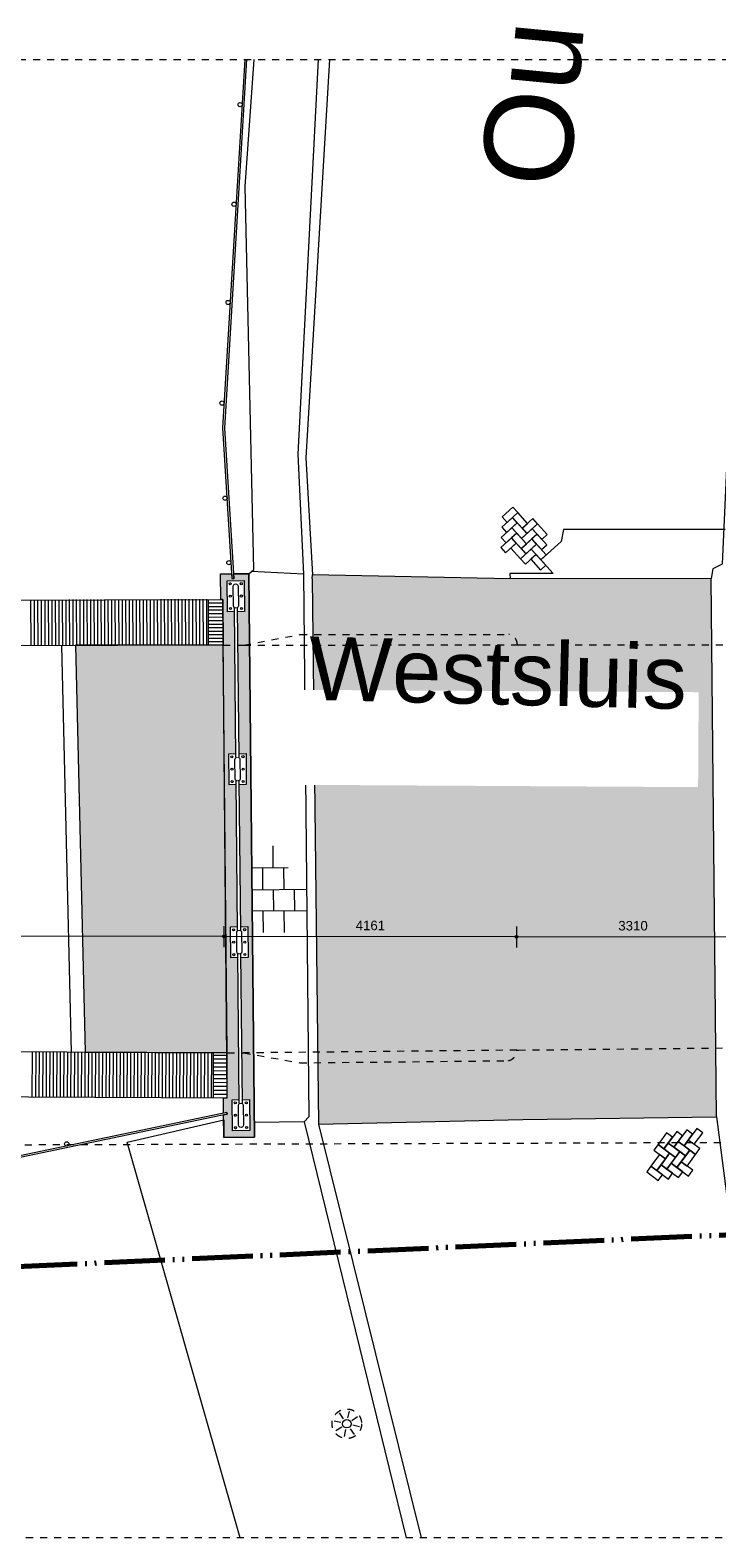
# Model space of a CAD drawing. Extents: x -251883 to 250656, y 0 to 491369.
# Tile 31 of 38: x -6441 to 3325, y 406232 to 427651. Entities that reach past the tile are written whole.
import ezdxf

# ---------------------------------------------------------------- set-up
doc = ezdxf.new("R2010")
doc.units = 0
doc.header["$MEASUREMENT"] = 0
doc.linetypes.add('DASHED', pattern=[200, 100, -100])
doc.linetypes.add('DIVIDE', pattern=[1250, 862.5, -112.5, 25, -112.5, 25, -112.5])
doc.layers.add('A-0019-AFDEKVLAK', color=1, linetype='Continuous')
doc.layers.add('A-1130-TXT+MT-BE', color=1, linetype='Continuous')
doc.dimstyles.new('@D00GM', dxfattribs={"dimtxt": 135, "dimasz": 1, "dimexe": 0.18, "dimexo": 0.0625, "dimgap": 13.5, "dimtad": 1, "dimdec": 0, "dimzin": 0, "dimdsep": 46, "dimtxsty": 'Standard', "dimblk": '^SD00____100_245', "dimcen": 0.09, "dimse1": 1, "dimse2": 1, "dimclrd": 1, "dimadec": 0, "dimazin": 0, "dimtfac": 1, "dimtdec": 4, "dimtmove": 0, "dimatfit": 3, "dimfxl": 0, "dimtolj": 1, "dimtzin": 0, "dimlwd": 13, "dimarcsym": 0})

# ---------------------------------------------------------------- blocks, each defined once
blk = doc.blocks.new('*D')
at = {"layer": 'A-1130-TXT+MT-BE', "color": 1, "linetype": 'Continuous', "lineweight": 13}
for points in [[(-131885, 56625), (-131885, 56325)], [(-122434, 56614), (-122435, 56314)], [(-122434, 56614), (-122435, 56314)], [(-118274, 56609), (-118274, 56309)], [(-118274, 56609), (-118274, 56309)], [(-114964, 56605), (-114964, 56305)], [(-122435, 56464), (-131885, 56475)], [(-118274, 56459), (-122435, 56464)], [(-114964, 56455), (-118274, 56459)], [(114964, -56605), (114964, -56305)], [(118274, -56609), (118274, -56309)], [(118274, -56609), (118274, -56309)], [(122434, -56614), (122435, -56314)], [(122434, -56614), (122435, -56314)], [(131885, -56625), (131885, -56325)], [(114964, -56455), (118274, -56459)], [(118274, -56459), (122435, -56464)], [(122435, -56464), (131885, -56475)]]:
    blk.add_lwpolyline(points, dxfattribs=at)
at = {"layer": 'A-1130-TXT+MT-BE', "color": 7, "linetype": 'Continuous', "lineweight": 18}
for points in [[(-131885, 56498), (-131908, 56475), (-131885, 56452), (-131862, 56475)], [(-122435, 56487), (-122458, 56464), (-122435, 56441), (-122412, 56464)], [(-122435, 56487), (-122458, 56464), (-122435, 56441), (-122412, 56464)], [(-118274, 56482), (-118297, 56459), (-118274, 56436), (-118251, 56459)], [(-118274, 56482), (-118297, 56459), (-118274, 56436), (-118251, 56459)], [(-114964, 56478), (-114987, 56455), (-114964, 56432), (-114941, 56455)], [(114964, -56478), (114987, -56455), (114964, -56432), (114941, -56455)], [(118274, -56482), (118297, -56459), (118274, -56436), (118251, -56459)], [(118274, -56482), (118297, -56459), (118274, -56436), (118251, -56459)], [(122435, -56487), (122458, -56464), (122435, -56441), (122412, -56464)], [(122435, -56487), (122458, -56464), (122435, -56441), (122412, -56464)], [(131885, -56498), (131908, -56475), (131885, -56452), (131862, -56475)]]:
    blk.add_lwpolyline(points, close=True, dxfattribs=at)
at = {"layer": 'A-1130-TXT+MT-BE', "color": 7, "linetype": 'Continuous', "char_height": 135, "attachment_point": 7, "rotation": 359.9307, "line_spacing_factor": 0.933333}
for s, insert in [('{\\fArial|b0|i0|c12|p0;9451}', (-127366, 56562)), ('{\\fArial|b0|i0|c12|p0;4161}', (-120560, 56554)), ('{\\fArial|b0|i0|c12|p0;3310}', (-116825, 56550)), ('{\\fArial|b0|i0|c12|p0;3310}', (116413, -56399)), ('{\\fArial|b0|i0|c12|p0;4161}', (120148, -56404)), ('{\\fArial|b0|i0|c12|p0;9451}', (126954, -56412))]:
    blk.add_mtext(s, dxfattribs=dict(at, insert=insert))
blk = doc.blocks.new('^SD00____100_245')
at = {"layer": 'A-1130-TXT+MT-BE', "color": 7, "linetype": 'Continuous', "lineweight": 18}
blk.add_lwpolyline([(0, -23), (23, 0), (0, 23), (-23, 0)], close=True, dxfattribs=at)
at = {"layer": 'A-1130-TXT+MT-BE', "color": 1, "linetype": 'Continuous', "lineweight": 13}
blk.add_lwpolyline([(0, -150), (0, 150)], dxfattribs=at)
blk = doc.blocks.new('M-BESTAAND_274')
at = {"linetype": 'Continuous', "lineweight": 5}
for color, points in [(254, [(-122433.4, 53611.1), (-122436.8, 53931.3), (-122389, 53941.3), (-122389.9, 53964.4), (-122436.8, 53954.6), (-122439, 54172.8), (-122388.2, 54172.6), (-122447.4, 61255.4), (-122477.8, 61255.3), (-122481.4, 61616.3), (-122323.4, 61617.9), (-122319.2, 61550.9), (-122294.2, 61549.4), (-122298.4, 61616.9), (-122078.4, 61620.3), (-121998.1, 53615.5)]), (111, [(-122384.8, 54811.1), (-124404, 54823.7), (-124544.1, 60603.8), (-122445.1, 60605.4)])]:
    blk.add_hatch(color=color, dxfattribs=at).paths.add_polyline_path(points, flags=0)
h = blk.add_hatch(dxfattribs=at)
h.set_pattern_fill('asfalt01', color=251, style=0, pattern_type=0)
h.set_pattern_definition([(33.59901, (11, 95), (1689.81238, 1262.99988), [25.0046, -1496.5617]), (153.51384, (153.4, 62.89), (1267.35925, -841.99994), [25.0009, -918.984]), (270, (78.4, 162.9), (422.4531, -8e-14), [25, -396]), (68.13043, (253.4, 162.89), (-2112.26538, -5051.99951), [24.9989, -2243.2365]), (153.51384, (353.4, 87.89), (1267.35925, -841.99994), [25.0006, -918.9844]), (44.9013, (278.4, 12.9), (-422.4531, 4e-05), [25.0104, -571.402]), (153.51384, (53.4, 287.89), (1267.35925, -841.99994), [25.0077, -918.9773]), (44.9013, (178.4, 262.9), (-422.4531, 4e-05), [25.0059, -571.4064]), (315.0987, (378.4, 237.9), (422.4531, 4e-05), [25.0092, -571.4032]), (236.21875, (278.4, 337.89), (-1267.35925, -2105), [24.9924, -1494.5588]), (44.9013, (403.4, 362.9), (-3e-05, 421), [24.9854, -571.427]), (146.40099, (128.4, 387.89), (1689.81238, -1262.99988), [25.0005, -1496.5657]), (13.98986, (31, 399), (6336.796875, 1684), [30.0845, -1711.3824]), (326.40099, (180, 407), (2112.26562, -1262.99988), [20.0037, -1501.5625]), (123.78125, (333, 408), (1267.35925, -2105), [16.3977, -1503.1535]), (56.21875, (136, 240), (-1267.35925, -1683.99988), [21.0977, -1498.4534]), (146.40099, (242, 69), (1689.81238, -1262.99988), [30.6188, -1490.9474]), (135.0987, (85, 29), (-3e-05, -421), [22.6668, -573.7455]), (123.78125, (319, 275), (1267.35925, -2105), [13.5997, -1505.9514]), (90, (350.88, 315), (-422.4531, 3e-14), [25, -396]), (0, (55, 253), (0, 421), [10, -412.4531]), (224.9013, (144, 345), (-422.45316, -842.00006), [13.4561, -582.9562]), (303.78125, (338, 184), (1267.35925, -1683.99988), [16.6443, -1502.9069]), (0, (360, 27), (0, 421), [10, -412.4531])])
h.paths.add_polyline_path([(-115426.7, 53905.3), (-115503.7, 61551.6), (-118363.4, 61547.3), (-121171.3, 61602.5), (-121177.4, 61551.1), (-121092.9, 53863), (-121089.8, 53800.5), (-118180.9, 53864.8)], flags=0)
at = {"color": 7, "linetype": 'DASHED', "lineweight": 0}
blk.add_lwpolyline([(-143948, 47923), (-143948, 68923), (-93548, 68923), (-93548, 47923)], close=True, dxfattribs=at)
at = {"color": 1, "linetype": 'DIVIDE', "lineweight": 70}
blk.add_lwpolyline([(-136723, 68923), (-136016.1, 65395.3), (-136688, 65207), (-134123.3, 51385.8), (-115209.6, 52233.2), (-109499.4, 47923)], dxfattribs=at)
at = {"color": 1, "linetype": 'Continuous', "lineweight": 13}
for points in [[(-122134.8, 68923), (-122451.6, 63690), (-122319.2, 61550.9)], [(-122109.7, 68923), (-122426.6, 63688.5), (-122294.2, 61549.4), (-122319.2, 61550.9)], [(-124744.1, 60598.9), (-124603.9, 54818.8)], [(-124544.1, 60603.8), (-124404, 54823.7)], [(-122389.9, 53964.4), (-122389, 53941.3), (-133349.7, 51650.2), (-133355, 51674.7)]]:
    blk.add_lwpolyline(points, dxfattribs=at)
at = {"color": 11, "linetype": 'Continuous', "lineweight": 9}
for points in [[(-122130.9, 67120.6), (-122001.5, 68923)], [(-120933.6, 68923), (-121268.1, 63266.1), (-121171.3, 61602.5)], [(-122201, 47923), (-123807.3, 53544.2), (-122435.9, 53862.5), (-122433.4, 53611.1), (-121998.1, 53615.5), (-122078.4, 61620.3), (-122005.7, 61677.9), (-122130.9, 67120.6)], [(-115230, 64372.9), (-115346.2, 61757.1), (-115481.7, 61690.7), (-115503.7, 61551.6), (-118363.4, 61547.3), (-121171.3, 61602.5)], [(-121177.4, 61551.1), (-121171.3, 61602.5)], [(-121177.4, 61551.1), (-121089.8, 53800.5), (-119627.4, 47923)], [(-115426.7, 53905.3), (-115503.7, 61551.6)], [(-121089.8, 53800.5), (-118180.9, 53864.8), (-115426.7, 53905.3)], [(-115426.7, 53905.3), (-114650, 47923)]]:
    blk.add_lwpolyline(points, dxfattribs=at)
at = {"color": 8, "linetype": 'Continuous', "lineweight": 5}
for points in [[(-121091.9, 68923), (-121383.8, 63316.2), (-121300.9, 61614.3), (-121224.3, 53902.6), (-121290.7, 53830.8), (-119842.1, 47923)], [(-122782.1, 61257.9), (-122779.8, 60607.9)], [(-122732, 61258), (-122729.8, 60608)], [(-122682, 61258.2), (-122679.8, 60608.2)], [(-125182.2, 61249.4), (-125180, 60599.4)], [(-125132.2, 61249.5), (-125129.9, 60599.6)], [(-125082.2, 61249.7), (-125079.9, 60599.7)], [(-125032.2, 61249.9), (-125029.9, 60599.9)], [(-124982.2, 61250.1), (-124979.9, 60600.1)], [(-124932.2, 61250.3), (-124929.9, 60600.3)], [(-124882.2, 61250.4), (-124879.9, 60600.4)], [(-124832.2, 61250.6), (-124829.9, 60600.6)], [(-124782.2, 61250.8), (-124779.9, 60600.8)], [(-124732.2, 61251), (-124729.9, 60601)], [(-124682.2, 61251.1), (-124679.9, 60601.2)], [(-124632.2, 61251.3), (-124629.9, 60601.3)], [(-124582.2, 61251.5), (-124579.9, 60601.5)], [(-124532.2, 61251.7), (-124529.9, 60601.7)], [(-124482.2, 61251.9), (-124479.9, 60601.9)], [(-124432.2, 61252), (-124429.9, 60602)], [(-124382.2, 61252.2), (-124379.9, 60602.2)], [(-124332.2, 61252.4), (-124329.9, 60602.4)], [(-124282.2, 61252.6), (-124279.9, 60602.6)], [(-124232.2, 61252.7), (-124229.9, 60602.8)], [(-124182.2, 61252.9), (-124179.9, 60602.9)], [(-124132.1, 61253.1), (-124129.9, 60603.1)], [(-124082.1, 61253.3), (-124079.9, 60603.3)], [(-124032.1, 61253.4), (-124029.9, 60603.5)], [(-123982.1, 61253.6), (-123979.9, 60603.6)], [(-123932.1, 61253.8), (-123929.9, 60603.8)], [(-123882.1, 61254), (-123879.9, 60604)], [(-123832.1, 61254.1), (-123829.9, 60604.2)], [(-123782.1, 61254.3), (-123779.9, 60604.3)], [(-123732.1, 61254.5), (-123729.8, 60604.5)], [(-123682.1, 61254.7), (-123679.8, 60604.7)], [(-123632.1, 61254.9), (-123629.8, 60604.9)], [(-123582.1, 61255), (-123579.8, 60605.1)], [(-123532.1, 61255.2), (-123529.8, 60605.2)], [(-123482.1, 61255.4), (-123479.8, 60605.4)], [(-123432.1, 61255.6), (-123429.8, 60605.6)], [(-123382.1, 61255.7), (-123379.8, 60605.8)], [(-123332.1, 61255.9), (-123329.8, 60605.9)], [(-123282.1, 61256.1), (-123279.8, 60606.1)], [(-123232.1, 61256.3), (-123229.8, 60606.3)], [(-123182.1, 61256.4), (-123179.8, 60606.5)], [(-123132.1, 61256.6), (-123129.8, 60606.6)], [(-123082.1, 61256.8), (-123079.8, 60606.8)], [(-123032.1, 61257), (-123029.8, 60607)], [(-122982.1, 61257.2), (-122979.8, 60607.2)], [(-122932.1, 61257.3), (-122929.8, 60607.3)], [(-122882.1, 61257.5), (-122879.8, 60607.5)], [(-122832.1, 61257.7), (-122829.8, 60607.7)], [(-122657.4, 61254.6), (-122655.1, 60604.7)], [(-122656.4, 60954.6), (-122446.4, 60955.4)], [(-122656.2, 60904.6), (-122446.2, 60905.4)], [(-122656, 60854.6), (-122446, 60855.4)], [(-122655.9, 60804.6), (-122445.9, 60805.4)], [(-122655.7, 60754.6), (-122445.7, 60755.3)], [(-122655.5, 60704.6), (-122445.5, 60705.3)], [(-122655.4, 60654.6), (-122445.4, 60655.3)], [(-122192.6, 54827.9), (-122233.5, 60646.9)], [(-121739.4, 57752.1), (-121736.3, 57442.1)], [(-122036.4, 57439.2), (-121518.5, 57444.3)], [(-121886.3, 57440.7), (-121883.3, 57130.7)], [(-121586.3, 57443.6), (-121583.3, 57133.6)], [(-122033.3, 57129.2), (-121256.4, 57136.9)], [(-121733.3, 57132.2), (-121730.3, 56832.2)], [(-121433.3, 57135.1), (-121430.4, 56835.1)], [(-122030.6, 56829.2), (-121253.8, 56836.9)], [(-121880.3, 56830.7), (-121877.3, 56520.7)], [(-121580.3, 56833.7), (-121577.3, 56523.7)], [(-125159.8, 54824.2), (-125162.9, 54186.6)], [(-125109.8, 54824), (-125112.9, 54186.3)], [(-125059.8, 54823.7), (-125062.9, 54186.1)], [(-125009.8, 54823.5), (-125012.9, 54185.8)], [(-124959.8, 54824.1), (-124962.9, 54185.6)], [(-124909.8, 54823.9), (-124912.9, 54185.3)], [(-124859.8, 54823.6), (-124862.9, 54185.1)], [(-124809.8, 54823.4), (-124812.9, 54184.9)], [(-124759.8, 54823.1), (-124762.9, 54184.6)], [(-124709.8, 54822.9), (-124712.9, 54184.4)], [(-124659.8, 54822.6), (-124662.9, 54184.1)], [(-124609.8, 54822.4), (-124612.9, 54183.9)], [(-124559.8, 54822.1), (-124562.9, 54183.6)], [(-124509.8, 54821.9), (-124512.9, 54183.4)], [(-124459.8, 54821.7), (-124462.9, 54183.2)], [(-124409.8, 54821.4), (-124412.9, 54182.9)], [(-124359.8, 54821.2), (-124362.9, 54182.7)], [(-124309.8, 54820.9), (-124312.9, 54182.4)], [(-124259.8, 54820.7), (-124262.9, 54182.2)], [(-124209.8, 54820.4), (-124212.9, 54181.9)], [(-124159.8, 54820.2), (-124162.9, 54181.7)], [(-124109.8, 54820), (-124112.9, 54181.5)], [(-124059.8, 54819.7), (-124062.9, 54181.2)], [(-124009.8, 54819.5), (-124012.9, 54181)], [(-123959.8, 54819.2), (-123962.9, 54180.7)], [(-123909.8, 54819), (-123912.9, 54180.5)], [(-123859.8, 54818.7), (-123862.9, 54180.2)], [(-123809.8, 54818.5), (-123812.9, 54180)], [(-123759.8, 54818.2), (-123762.9, 54179.7)], [(-123709.8, 54818), (-123712.9, 54179.5)], [(-123659.8, 54817.8), (-123662.9, 54179.3)], [(-123609.8, 54817.5), (-123612.9, 54179)], [(-123559.8, 54817.3), (-123562.9, 54178.8)], [(-123509.8, 54817), (-123512.9, 54178.5)], [(-123459.8, 54816.8), (-123462.9, 54178.3)], [(-123409.8, 54816.5), (-123412.9, 54178)], [(-123359.8, 54816.3), (-123362.9, 54177.8)], [(-123309.8, 54816.1), (-123312.9, 54177.6)], [(-123259.8, 54815.8), (-123262.9, 54177.3)], [(-123209.8, 54815.6), (-123212.9, 54177.1)], [(-123159.8, 54815.3), (-123162.9, 54176.8)], [(-123109.8, 54815.1), (-123112.9, 54176.6)], [(-123059.8, 54814.8), (-123062.9, 54176.3)], [(-123009.8, 54814.6), (-123012.9, 54176.1)], [(-122959.8, 54814.4), (-122962.9, 54175.8)], [(-122909.8, 54814.1), (-122912.9, 54175.6)], [(-122859.8, 54813.9), (-122862.9, 54175.4)], [(-122809.8, 54813.6), (-122812.9, 54175.1)], [(-122759.8, 54813.4), (-122762.9, 54174.9)], [(-122709.8, 54813.1), (-122712.9, 54174.6)], [(-122659.8, 54812.9), (-122662.9, 54174.4)], [(-122609.8, 54812.6), (-122612.9, 54174.1)], [(-122585.1, 54812), (-122588.2, 54173.5)], [(-122385.6, 54665.7), (-122585.6, 54666.7)], [(-122385.3, 54721.1), (-122585.2, 54722.1)], [(-122385, 54776.5), (-122585, 54777.5)], [(-122386.8, 54444.1), (-122586.8, 54445.1)], [(-122386.4, 54499.5), (-122586.4, 54500.5)], [(-122386.2, 54554.9), (-122586.2, 54555.9)], [(-122385.9, 54610.3), (-122585.9, 54611.3)], [(-122387.6, 54278), (-122587.6, 54278.9)], [(-122387.3, 54333.4), (-122587.3, 54334.3)], [(-122387, 54388.8), (-122587, 54389.7)], [(-120732.5, 49614.4), (-120787.8, 49697.7)], [(-120668.7, 49627), (-120648.9, 49725)], [(-120768.8, 49560.4), (-120866.9, 49580.3)], [(-120756.3, 49496.6), (-120839.6, 49441.3)], [(-120614.7, 49590.6), (-120531.4, 49646)], [(-120602.2, 49526.8), (-120504.1, 49507)], [(-120702.3, 49460.3), (-120722.1, 49362.2)], [(-120638.5, 49472.8), (-120583.1, 49389.5)]]:
    blk.add_lwpolyline(points, dxfattribs=at)
at = {"color": 7, "linetype": 'Continuous', "lineweight": 18}
for points in [[(-131431.3, 60577.6), (-131437, 62195.8), (-131440.4, 63182.4), (-130809.9, 63186.8), (-130807, 62198), (-130804.4, 61229.8), (-122447.4, 61255.4), (-122445.1, 60605.4)], [(-122445.1, 60605.4), (-131431.3, 60577.6)], [(-122384.8, 54811.1), (-131509.8, 54852.5)], [(-122388.2, 54172.6), (-122384.8, 54811.1)], [(-130862.9, 54214.3), (-122388.2, 54172.6)], [(-122437.5, 54021.2), (-122439, 54172.8)]]:
    blk.add_lwpolyline(points, dxfattribs=at)
at = {"color": 8, "linetype": 'Continuous', "lineweight": 5}
for points in [[(-118323.4, 62563.2), (-118475.5, 62425.8), (-118406.8, 62349.7), (-118254.7, 62487.1)], [(-118330.7, 62418.4), (-118482.8, 62281), (-118414.1, 62204.9), (-118262, 62342.4)], [(-118338.1, 62273.6), (-118200.6, 62121.5), (-118124.6, 62190.2), (-118262, 62342.4)], [(-118330.7, 62418.4), (-118193.3, 62266.3), (-118117.2, 62335), (-118254.7, 62487.1)], [(-118041.2, 62403.7), (-118193.3, 62266.3), (-118124.6, 62190.2), (-117972.5, 62327.6)], [(-118345.4, 62128.9), (-118497.5, 61991.5), (-118428.8, 61915.4), (-118276.7, 62052.9)], [(-118338.1, 62273.6), (-118490.2, 62136.2), (-118421.5, 62060.2), (-118269.4, 62197.6)], [(-118345.4, 62128.9), (-118208, 61976.7), (-118132, 62045.5), (-118269.4, 62197.6)], [(-118048.5, 62259), (-118200.6, 62121.5), (-118132, 62045.5), (-117979.8, 62182.9)], [(-118055.9, 62114.2), (-117918.5, 61962.1), (-117842.4, 62030.7), (-117979.8, 62182.9)], [(-118048.5, 62259), (-117911.1, 62106.8), (-117835.1, 62175.5), (-117972.5, 62327.6)], [(-118139.3, 61900.7), (-118276.7, 62052.9), (-118352.8, 61984.1), (-118215.4, 61832)], [(-118063.2, 61969.4), (-118215.4, 61832), (-118146.6, 61755.9), (-117994.5, 61893.3)], [(-118055.9, 62114.2), (-118208, 61976.7), (-118139.3, 61900.7), (-117987.2, 62038.1)], [(-118063.2, 61969.4), (-117925.8, 61817.3), (-117849.8, 61886), (-117987.2, 62038.1)], [(-117857.1, 61741.2), (-117994.5, 61893.3), (-118070.6, 61824.6), (-117933.2, 61672.5)], [(-116176.9, 53449.7), (-116054.8, 53614.4), (-116137.1, 53675.4), (-116259.2, 53510.8)], [(-116033.5, 53471), (-115911.4, 53635.6), (-115993.7, 53696.7), (-116115.8, 53532)], [(-116033.5, 53471), (-115868.8, 53348.9), (-115807.8, 53431.2), (-115972.4, 53553.3)], [(-115890.1, 53492.2), (-115767.9, 53656.9), (-115850.3, 53718), (-115972.4, 53553.3)], [(-115890.1, 53492.2), (-115725.5, 53370.1), (-115664.4, 53452.4), (-115829, 53574.6)], [(-115706.9, 53739.2), (-115829, 53574.6), (-115746.7, 53513.5), (-115624.6, 53678.2)], [(-116277.7, 53141.7), (-116155.6, 53306.3), (-116237.9, 53367.4), (-116360.1, 53202.7)], [(-116320.3, 53428.4), (-116155.6, 53306.3), (-116094.5, 53388.7), (-116259.2, 53510.8)], [(-116134.3, 53162.9), (-116012.2, 53327.6), (-116094.5, 53388.7), (-116216.7, 53224)], [(-116176.9, 53449.7), (-116012.2, 53327.6), (-115951.2, 53409.9), (-116115.8, 53532)], [(-115991, 53184.2), (-115868.8, 53348.9), (-115951.2, 53409.9), (-116073.3, 53245.3)], [(-115807.8, 53431.2), (-115929.9, 53266.5), (-115847.6, 53205.5), (-115725.5, 53370.1)], [(-116421.1, 53120.4), (-116256.5, 52998.3), (-116195.5, 53080.6), (-116360.1, 53202.7)], [(-116277.7, 53141.7), (-116113.1, 53019.5), (-116052, 53101.9), (-116216.7, 53224)], [(-116134.3, 53162.9), (-115969.7, 53040.8), (-115908.6, 53123.1), (-116073.3, 53245.3)], [(-115991, 53184.2), (-115826.3, 53062.1), (-115765.2, 53144.4), (-115929.9, 53266.5)]]:
    blk.add_lwpolyline(points, close=True, dxfattribs=at)
at = {"color": 251, "linetype": 'Continuous', "lineweight": 5}
blk.add_lwpolyline([(-115307.2, 62249.7), (-117601.8, 62246.3), (-117636.1, 62079.1), (-117925.8, 61817.3), (-117751.3, 61624.1), (-118368.4, 61624.3), (-118363.4, 61547.3)], dxfattribs=at)
at = {"color": 254, "linetype": 'Continuous', "lineweight": 13}
blk.add_lwpolyline([(-122433.4, 53611.1), (-122436.8, 53931.3), (-122389, 53941.3), (-122389.9, 53964.4), (-122436.8, 53954.6), (-122439, 54172.8), (-122388.2, 54172.6), (-122447.4, 61255.4), (-122477.8, 61255.3), (-122481.4, 61616.3), (-122323.4, 61617.9), (-122319.2, 61550.9), (-122294.2, 61549.4), (-122298.4, 61616.9), (-122078.4, 61620.3), (-121998.1, 53615.5)], close=True, dxfattribs=at)
at = {"color": 111, "linetype": 'Continuous', "lineweight": 13}
blk.add_lwpolyline([(-122445.1, 60605.4), (-124544.1, 60603.8), (-124404, 54823.7), (-122384.8, 54811.1)], close=True, dxfattribs=at)
at = {"color": 1, "linetype": 'DASHED', "lineweight": 13}
blk.add_lwpolyline([(-130866.5, 53489.4), (-114963.5, 53542.3), (-114049.2, 53552.9), (-106731.8, 47923)], dxfattribs=at)
at = {"color": 1, "linetype": 'Continuous', "lineweight": 13}
for centre in [(-122202.7, 68282.6), (-122288.3, 66868.3), (-122373.5, 65473.4), (-122460, 64044), (-122416.6, 62693.1), (-122363.2, 61777.1), (-124668.3, 53519.3)]:
    blk.add_circle(centre, 30, dxfattribs=at)
at = {"color": 1, "linetype": 'DASHED', "lineweight": 13}
blk.add_circle((-120685.5, 49543.6), 210, dxfattribs=at)
at = {"color": 7, "linetype": 'Continuous', "lineweight": 18}
blk.add_circle((-120685.5, 49543.6), 60, dxfattribs=at)
at = {"color": 7, "linetype": 'Continuous', "insert": (-117154.9, 67036.7), "char_height": 1260, "attachment_point": 7, "rotation": 84.49725, "line_spacing_factor": 0.933333}
blk.add_mtext('{\\fArial|b0|i0|c12|p0;Oude Haarlemmerstraatweg}', dxfattribs=at)
at = {"linetype": 'Continuous'}
for points in [[(-122138.8, 61083), (-122383.8, 61080.6), (-122388.1, 61520.6), (-122143.1, 61523)], [(-121449.4, 58621.4), (-121441.4, 59970.3), (-115681.7, 59936.5), (-115689.6, 58587.6)], [(-122114.6, 58624.7), (-122359.6, 58622.3), (-122364, 59062.3), (-122119, 59064.7)], [(-122090.5, 56166.5), (-122335.5, 56164.1), (-122339.8, 56604.1), (-122094.8, 56606.5)], [(-122066.4, 53708.2), (-122311.4, 53705.8), (-122315.7, 54145.8), (-122070.7, 54148.2)]]:
    blk.add_wipeout(points, dxfattribs=at).dxf.layer = 'A-0019-AFDEKVLAK'
at = {"color": 7, "linetype": 'Continuous', "lineweight": 18}
blk.add_lwpolyline([(-122477.8, 61255.3), (-122481.4, 61616.3), (-122323.4, 61617.9)], dxfattribs=at)
at = {"color": 8, "linetype": 'Continuous', "lineweight": 5}
for points in [[(-122138.8, 61083), (-122383.8, 61080.6), (-122388.1, 61520.6), (-122143.1, 61523)], [(-122114.6, 58624.7), (-122359.6, 58622.3), (-122364, 59062.3), (-122119, 59064.7)], [(-122090.5, 56166.5), (-122335.5, 56164.1), (-122339.8, 56604.1), (-122094.8, 56606.5)], [(-122066.4, 53708.2), (-122311.4, 53705.8), (-122315.7, 54145.8), (-122070.7, 54148.2)]]:
    blk.add_lwpolyline(points, close=True, dxfattribs=at)
at = {"color": 1, "linetype": 'Continuous', "lineweight": 13}
for points in [[(-122227.1, 61164.7, -1.0080684), (-122297.1, 61164.5), (-122299.8, 61439, -1), (-122229.8, 61439.6)], [(-122203, 58706.4, -1.0080684), (-122273, 58706.3), (-122275.6, 58980.7, -1), (-122205.6, 58981.4)], [(-122178.8, 56248.1, -1.0080684), (-122248.8, 56248), (-122251.5, 56522.4, -1), (-122181.5, 56523.1)], [(-122154.7, 53789.9, -1.0080684), (-122224.7, 53789.7), (-122227.4, 54064.2, -1), (-122157.4, 54064.8)]]:
    blk.add_lwpolyline(points, format="xyb", close=True, dxfattribs=at)
at = {"color": 8, "linetype": 'Continuous', "lineweight": 5}
for points in [[(-121300.9, 61614.3), (-122042, 61649.1)], [(-122657.2, 61204.6), (-122447.2, 61205.4)], [(-122657, 61154.6), (-122447, 61155.4)], [(-122656.9, 61104.6), (-122446.9, 61105.4)], [(-122656.7, 61054.6), (-122446.7, 61055.4)], [(-122656.5, 61004.6), (-122446.5, 61005.4)], [(-122387.9, 54222.6), (-122587.9, 54223.5)], [(-121290.7, 53830.8), (-122000.2, 53823.7)]]:
    blk.add_lwpolyline(points, dxfattribs=at)
at = {"color": 1, "linetype": 'Continuous', "lineweight": 13}
blk.add_lwpolyline([(-122389.9, 53964.4), (-133355, 51674.7)], dxfattribs=at)
at = {"color": 8, "linetype": 'Continuous', "lineweight": 5}
for centre in [(-122343.9, 61477.3), (-122186.4, 61478.8), (-122342.2, 61301), (-122184.7, 61302.6), (-122340.4, 61124.8), (-122182.9, 61126.3), (-122319.8, 59019), (-122162.3, 59020.5), (-122318, 58842.8), (-122160.5, 58844.3), (-122316.3, 58666.5), (-122158.8, 58668.1), (-122295.6, 56560.7), (-122138.1, 56562.3), (-122293.9, 56384.5), (-122136.4, 56386), (-122292.2, 56208.3), (-122134.7, 56209.8), (-122271.5, 54102.5), (-122114, 54104), (-122269.8, 53926.2), (-122268, 53750), (-122112.3, 53927.8), (-122110.5, 53751.5)]:
    blk.add_circle(centre, 15, dxfattribs=at)
at = {"color": 7, "linetype": 'Continuous', "insert": (-121236.5, 59816.4), "char_height": 900, "attachment_point": 7, "rotation": 358.5845, "line_spacing_factor": 0.933333}
blk.add_mtext('{\\fArial|b0|i0|c12|p0;Westsluis}', dxfattribs=at)
at = {"linetype": 'Continuous'}
for points in [[(-122263.5, 59015.8), (-122284.2, 61129), (-122239.2, 61129.5), (-122218.5, 59016.2)], [(-122239.3, 56557.5), (-122260.1, 58670.8), (-122215.1, 58671.3), (-122194.3, 56558)], [(-122215.2, 54099.3), (-122236, 56212.6), (-122191, 56213), (-122170.2, 54099.7)]]:
    blk.add_wipeout(points, dxfattribs=at).dxf.layer = 'A-0019-AFDEKVLAK'
at = {"color": 7, "linetype": 'Continuous', "lineweight": 18}
for points in [[(-122435.9, 53862.5), (-122433.4, 53611.1), (-121998.1, 53615.5), (-122078.4, 61620.3), (-122298.4, 61616.9)], [(-122384.8, 54811.1), (-122445.1, 60605.4)]]:
    blk.add_lwpolyline(points, dxfattribs=at)
at = {"color": 1, "linetype": 'Continuous', "lineweight": 13}
for points in [[(-122263.5, 59015.8), (-122284.2, 61129)], [(-122218.5, 59016.2), (-122239.2, 61129.5)], [(-122239.3, 56557.5), (-122260.1, 58670.8)], [(-122194.3, 56558), (-122215.1, 58671.3)], [(-122215.2, 54099.3), (-122236, 56212.6)], [(-122170.2, 54099.7), (-122191, 56213)]]:
    blk.add_lwpolyline(points, dxfattribs=at)
at = {"color": 1, "linetype": 'DASHED', "lineweight": 13}
for points in [[(-122445.1, 60605.4), (-122149, 60605.6), (-121347.4, 60756.2), (-118382.4, 60758.6, -0.3582948), (-118259.8, 60608.7), (-118236.7, 60608.7), (-114322.4, 60611.9)], [(-122384.8, 54811.1), (-122155.8, 54813.4), (-121352.6, 54671.5), (-118387.7, 54701.3, 0.3582948), (-118266.7, 54852.5), (-118243.7, 54852.7), (-114296.8, 54893.5)]]:
    blk.add_lwpolyline(points, format="xyb", dxfattribs=at)
at = {"color": 8, "linetype": 'DASHED', "lineweight": 5}
for points in [[(-122149, 60605.6), (-118259.8, 60608.7)], [(-118267.8, 54850.9), (-122156.8, 54811.8)]]:
    blk.add_lwpolyline(points, dxfattribs=at)
at = {"layer": 'A-1130-TXT+MT-BE', "color": 7, "linetype": 'Continuous'}
for base, p1, p2, middle in [((-122434.6, 56464), (-118274, 56459), (-122433.1, 57743.2), (-120354.3, 56461.5)), ((-131885.2, 56475.4), (-122433.1, 57743.2), (-131885.2, 56475.4), (-127159.9, 56469.7)), ((-118274, 56459), (-114962.4, 57683.2), (-118274, 56459), (-116618.9, 56457))]:
    dim = blk.add_linear_dim(base=base, p1=p1, p2=p2, angle=56.5204, dimstyle='@D00GM', override={"dimpost": '{\\fArial|b0|i0|c12|p0;<>}'}, dxfattribs=at)
    dim.commit()
    dim.dimension.update_dxf_attribs({"geometry": '*D', "text_midpoint": middle})

msp = doc.modelspace()

# ---------------------------------------------------------------- block references
msp.add_blockref('M-BESTAAND_274', (118748, 358309))

doc.saveas('drawing.dxf')
